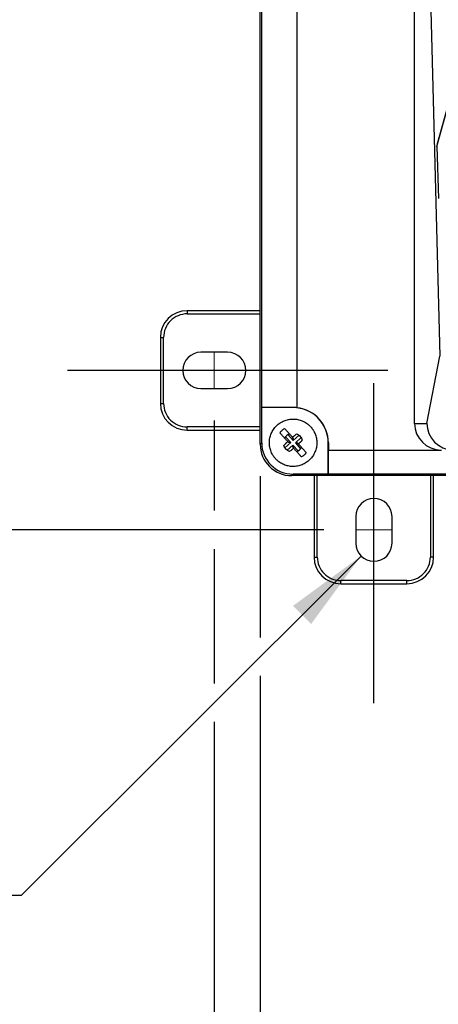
# Model space of a CAD drawing. Header units: inches. Extents: x 1.5 to 64.5, y 1.5 to 49.5.
# Tile 10 of 20: x 9.5 to 13.5, y 25.6 to 34.8. Entities that reach past the tile are written whole.
import ezdxf

# ---------------------------------------------------------------- set-up
doc = ezdxf.new("R2010")
doc.units = ezdxf.units.IN
doc.header["$LTSCALE"] = 6
doc.header["$MEASUREMENT"] = 0
doc.linetypes.add('CENTERX2', pattern=[0.8, 0.5, -0.1, 0.1, -0.1])
doc.layers.add('CENTER', color=40, linetype='CENTERX2')
doc.layers.add('DIMENSIONS', color=140, linetype='Continuous', lineweight=25)
doc.styles.add('SLDTEXTSTYLE0', font='TXT', dxfattribs={"width": 0.7})
doc.dimstyles.new('SLDDIMSTYLE0', dxfattribs={"dimtxt": 0.509766, "dimasz": 0.78, "dimexe": 0, "dimexo": 0.0625, "dimgap": 0.127441, "dimtad": 0, "dimtih": 1, "dimtoh": 1, "dimrnd": 1e-09, "dimzin": 12, "dimdsep": 46, "dimtxsty": 'SLDTEXTSTYLE0', "dimsah": 1, "dimcen": 0.09, "dimadec": 0, "dimazin": 3, "dimtfac": 1, "dimtofl": 0, "dimtmove": 0, "dimatfit": 3, "dimfxl": 0, "dimfrac": 2, "dimtolj": 1, "dimtzin": 12, "dimarcsym": 0})
doc.dimstyles.new('SLDDIMSTYLE1', dxfattribs={"dimtxt": 0.509766, "dimasz": 0.78, "dimexe": 0, "dimexo": 0.0625, "dimgap": 0.127441, "dimtad": 0, "dimtih": 1, "dimtoh": 1, "dimrnd": 1e-09, "dimdsep": 46, "dimtxsty": 'SLDTEXTSTYLE0', "dimsah": 1, "dimcen": 0, "dimadec": 0, "dimazin": 2, "dimtfac": 1, "dimtofl": 0, "dimtmove": 0, "dimatfit": 3, "dimfxl": 0, "dimfrac": 2, "dimtolj": 1, "dimtzin": 12, "dimarcsym": 0})

# ---------------------------------------------------------------- blocks, each defined once
blk = doc.blocks.new('_D')
at = {"layer": 'DIMENSIONS'}
for p, q in [((12.3865, 42.7748), (4.9096, 42.7748)), ((5.6596, 42.7748), (5.6596, 37.8025)), ((4.6902, 36.8782), (4.519, 36.8782)), ((4.519, 36.8782), (4.519, 36.068)), ((6.6291, 36.8782), (6.8003, 36.8782)), ((6.8003, 36.8782), (6.8003, 36.068)), ((4.519, 36.068), (4.6902, 36.068)), ((6.8003, 36.068), (6.6291, 36.068)), ((5.6596, 30.0348), (5.6596, 35.9538)), ((12.3865, 30.0348), (4.9096, 30.0348))]:
    blk.add_line(p, q, dxfattribs=at)
for points in [[(5.6596, 42.7748), (5.5396, 41.9948), (5.7796, 41.9948)], [(5.6596, 30.0348), (5.7796, 30.8148), (5.5396, 30.8148)]]:
    blk.add_solid(points, dxfattribs=at)
at = {"layer": 'DIMENSIONS', "char_height": 0.5, "attachment_point": 1, "style": 'SLDTEXTSTYLE0'}
for s, insert in [('12.74', (4.6902, 37.6368)), ('323.6', (4.6902, 36.7125))]:
    blk.add_mtext(s, dxfattribs=dict(at, insert=insert))
blk = doc.blocks.new('_D_1')
at = {"layer": 'DIMENSIONS'}
for p, q in [((11.3615, 31.0598), (11.3615, 30.2148)), ((19.1015, 31.0598), (19.1015, 20.2565)), ((11.3615, 29.8548), (11.3615, 28.5948)), ((11.3615, 28.2348), (11.3615, 20.2565)), ((11.3615, 21.0065), (13.6431, 21.0065)), ((14.3338, 21.0065), (14.1627, 21.0065)), ((14.1627, 21.0065), (14.1627, 20.1963)), ((16.2727, 21.0065), (16.4439, 21.0065)), ((16.4439, 21.0065), (16.4439, 20.1963)), ((19.1015, 21.0065), (16.9634, 21.0065)), ((14.1627, 20.1963), (14.3338, 20.1963)), ((16.4439, 20.1963), (16.2727, 20.1963))]:
    blk.add_line(p, q, dxfattribs=at)
for points in [[(11.3615, 21.0065), (12.1415, 20.8865), (12.1415, 21.1265)], [(19.1015, 21.0065), (18.3215, 21.1265), (18.3215, 20.8865)]]:
    blk.add_solid(points, dxfattribs=at)
at = {"layer": 'DIMENSIONS', "char_height": 0.5, "attachment_point": 1, "style": 'SLDTEXTSTYLE0'}
for s, insert in [('7.74', (14.5459, 21.7651)), ('196.6', (14.3338, 20.8408))]:
    blk.add_mtext(s, dxfattribs=dict(at, insert=insert))
blk = doc.blocks.new('_D_5')
at = {"layer": 'DIMENSIONS'}
for p, q in [((12.7363, 29.7896), (9.5535, 26.6068)), ((6.3659, 26.6068), (6.1947, 26.6068)), ((6.1947, 26.6068), (6.1947, 25.7966)), ((7.4566, 26.6068), (7.6278, 26.6068)), ((7.6278, 26.6068), (7.6278, 25.7966)), ((9.5535, 26.6068), (8.0535, 26.6068)), ((6.1947, 25.7966), (6.3659, 25.7966)), ((7.6278, 25.7966), (7.4566, 25.7966))]:
    blk.add_line(p, q, dxfattribs=at)
blk.add_solid([(12.7363, 29.7896), (12.0999, 29.3229), (12.2696, 29.1532)], dxfattribs=at)
at = {"layer": 'DIMENSIONS', "char_height": 0.5, "attachment_point": 1, "style": 'SLDTEXTSTYLE0'}
for s, insert in [('%%c', (5.769, 27.3655)), ('0.34', (6.5387, 27.3655)), ('8.6', (6.3659, 26.4411))]:
    blk.add_mtext(s, dxfattribs=dict(at, insert=insert))
blk = doc.blocks.new('_D_6')
at = {"layer": 'DIMENSIONS'}
for p, q in [((11.7915, 30.538), (11.7915, 29.0248)), ((18.6715, 30.538), (18.6715, 23.0166)), ((11.7915, 28.6648), (11.7915, 23.0166)), ((11.7915, 23.7666), (13.6431, 23.7666)), ((14.3338, 23.7666), (14.1627, 23.7666)), ((14.1627, 23.7666), (14.1627, 22.9564)), ((16.2727, 23.7666), (16.4439, 23.7666)), ((16.4439, 23.7666), (16.4439, 22.9564)), ((18.6715, 23.7666), (16.9634, 23.7666)), ((14.1627, 22.9564), (14.3338, 22.9564)), ((16.4439, 22.9564), (16.2727, 22.9564))]:
    blk.add_line(p, q, dxfattribs=at)
for points in [[(11.7915, 23.7666), (12.5715, 23.6466), (12.5715, 23.8866)], [(18.6715, 23.7666), (17.8915, 23.8866), (17.8915, 23.6466)]]:
    blk.add_solid(points, dxfattribs=at)
at = {"layer": 'DIMENSIONS', "char_height": 0.5, "attachment_point": 1, "style": 'SLDTEXTSTYLE0'}
for s, insert in [('6.88', (14.5459, 24.5253)), ('174.8', (14.3338, 23.601))]:
    blk.add_mtext(s, dxfattribs=dict(at, insert=insert))

msp = doc.modelspace()

# ---------------------------------------------------------------- linework, layer by layer
for p, q in [((11.7915, 30.838), (11.7915, 41.9715)), ((11.8055, 31.1807), (11.8055, 41.6289)), ((12.1349, 41.6297), (12.1349, 31.1798)), ((13.237, 40.975), (13.4739, 31.6648)), ((13.237, 31.0332), (13.237, 40.975)), ((13.4462, 33.6292), (13.5329, 33.9435)), ((13.5357, 33.9673), (13.449, 33.6528)), ((13.4462, 33.6292), (13.4614, 33.1417)), ((11.7915, 32.0898), (11.1065, 32.0898)), ((11.1065, 32.0898), (11.1065, 32.0598)), ((11.1065, 32.0598), (11.7915, 32.0598)), ((10.8565, 31.8398), (10.8565, 31.2198)), ((10.8565, 31.8398), (10.8865, 31.8398)), ((10.8865, 31.2198), (10.8865, 31.8398)), ((11.4865, 31.6998), (11.2365, 31.6998)), ((13.3526, 31.0332), (13.4739, 31.6648)), ((11.2365, 31.3598), (11.4865, 31.3598)), ((10.8565, 31.2198), (10.8865, 31.2198)), ((12.0998, 31.1816), (11.8055, 31.1807)), ((12.0998, 31.1807), (11.8055, 31.1807)), ((11.8055, 30.8521), (11.8055, 31.1807)), ((12.0998, 31.1807), (12.0998, 31.1816)), ((13.237, 31.0332), (13.3526, 31.0332)), ((11.1065, 30.9698), (11.1065, 30.9998)), ((11.7915, 30.9998), (11.1065, 30.9998)), ((11.1065, 30.9698), (11.7915, 30.9698)), ((12.0518, 30.9277), (12.101, 30.8727)), ((11.7915, 30.838), (11.8055, 30.8521)), ((12.0238, 30.8035), (12.0787, 30.8527)), ((12.0787, 30.8527), (12.0294, 30.9076)), ((12.0494, 30.8629), (12.0587, 30.8525)), ((12.0601, 30.8537), (12.0552, 30.8592)), ((12.0587, 30.8525), (12.0601, 30.8537)), ((12.0787, 30.8527), (12.0601, 30.8537)), ((12.1034, 30.8925), (12.0941, 30.903)), ((12.0971, 30.8968), (12.102, 30.8913)), ((12.101, 30.8727), (12.1559, 30.922)), ((12.101, 30.8727), (12.102, 30.8913)), ((12.102, 30.8913), (12.1034, 30.8925)), ((12.121, 30.8504), (12.1759, 30.8996)), ((12.121, 30.8504), (12.1396, 30.8494)), ((12.121, 30.8504), (12.1703, 30.7955)), ((12.1396, 30.8494), (12.141, 30.8507)), ((12.1396, 30.8494), (12.1445, 30.8439)), ((12.141, 30.8507), (12.1503, 30.8402)), ((12.4289, 30.8516), (12.4302, 30.8516)), ((12.4289, 30.5573), (12.4289, 30.8516)), ((12.4302, 30.8516), (12.4302, 30.7832)), ((12.0987, 30.8304), (12.0438, 30.7812)), ((12.0977, 30.8118), (12.0963, 30.8106)), ((12.0963, 30.8106), (12.1056, 30.8002)), ((12.0977, 30.8118), (12.0987, 30.8304)), ((12.1026, 30.8064), (12.0977, 30.8118)), ((12.1479, 30.7755), (12.0987, 30.8304)), ((12.4296, 30.7832), (12.4289, 30.5573)), ((12.4302, 30.7832), (12.4296, 30.7832)), ((12.4302, 30.7832), (13.4891, 30.7832)), ((12.0863, 30.5432), (12.1004, 30.5573)), ((12.4289, 30.5573), (12.1004, 30.5573)), ((14.285, 30.5573), (12.4289, 30.5573)), ((14.285, 30.5432), (12.0863, 30.5432)), ((12.2965, 30.5432), (12.2965, 29.7798)), ((12.3265, 29.7798), (12.3265, 30.5432)), ((13.3865, 30.5432), (13.3865, 29.7798)), ((13.4165, 29.7798), (13.4165, 30.5432)), ((12.6865, 30.1598), (12.6865, 29.9098)), ((13.0265, 29.9098), (13.0265, 30.1598)), ((12.2965, 29.7798), (12.3265, 29.7798)), ((13.4165, 29.7798), (13.3865, 29.7798)), ((13.1665, 29.5598), (12.5465, 29.5598)), ((12.5465, 29.5298), (12.5465, 29.5598)), ((13.1665, 29.5298), (13.1665, 29.5598)), ((12.5465, 29.5298), (13.1665, 29.5298))]:
    msp.add_line(p, q)
at = {"color": 7, "linetype": 'CENTERX2', "lineweight": 18}
for p, q in [((11.3615, 31.6998), (11.3615, 31.3598)), ((12.6865, 30.0348), (13.0265, 30.0348))]:
    msp.add_line(p, q, dxfattribs=at)
for centre, radius, start, end in [((11.1065, 31.8398), 0.25, 90, 180), ((11.2365, 31.5298), 0.17, 90, 270), ((11.4865, 31.5298), 0.17, 270, 90), ((11.1065, 31.2198), 0.25, 180, 270), ((12.0998, 30.8516), 0.3291, 360, 90), ((12.1001, 30.8516), 0.3301, 360, 83.93965), ((12.0998, 30.8516), 0.09, 113.66884, 150.0948), ((12.0998, 30.8516), 0.09, 293.66884, 330.0948), ((12.8565, 30.1598), 0.17, 360, 180), ((12.8565, 29.9098), 0.17, 180, 360), ((12.5465, 29.7798), 0.25, 180, 270), ((13.1665, 29.7798), 0.25, 270, 360)]:
    msp.add_arc(centre, radius, start, end)
for centre, major_axis, ratio, start_param, end_param in [((13.5365, 33.6315), (0.0903, -0.0014), 0.936287, 2.903725, 3.185561), ((12.1009, 30.8516), (0.33, 0), 0.999995, 1.467422, 1.573971), ((13.4891, 31.0332), (0.2522, 0), 0.991461, 3.141593, 4.712389), ((13.602, 31.0332), (-0.16, 0.1937), 0.987552, 0.886446, 2.433382), ((12.0867, 30.8384), (-0.2089, -0.2089), 0.998783, 5.498396, 7.067974), ((12.1007, 30.8524), (-0.2089, -0.2089), 0.998783, 5.498396, 7.067974)]:
    msp.add_ellipse(centre, major_axis=major_axis, ratio=ratio, start_param=start_param, end_param=end_param)
for points, knots in [([(11.1065, 32.0598), (11.0482, 32.0598), (10.9922, 32.0366), (10.9097, 31.9541), (10.8865, 31.8981), (10.8865, 31.8398)], [0, 0, 0, 0, 0.5, 0.5, 1, 1, 1, 1]), ([(10.8865, 31.2198), (10.8865, 31.1614), (10.9097, 31.1055), (10.9922, 31.023), (11.0482, 30.9998), (11.1065, 30.9998)], [0, 0, 0, 0, 0.5, 0.5, 1, 1, 1, 1]), ([(11.9343, 30.7031), (11.9323, 30.7053), (11.9285, 30.7097), (11.9231, 30.7166), (11.9179, 30.7236), (11.913, 30.7309), (11.9061, 30.742), (11.898, 30.7574), (11.8897, 30.7777), (11.8835, 30.7986), (11.878, 30.8272), (11.8764, 30.8638), (11.883, 30.9072), (11.898, 30.9484), (11.9208, 30.9859), (11.9504, 31.0182), (11.9858, 31.0442), (12.0256, 31.0627), (12.0682, 31.0731), (12.1121, 31.0751), (12.1482, 31.0695), (12.176, 31.0609), (12.1961, 31.0524), (12.2154, 31.042), (12.2315, 31.0311), (12.2447, 31.0205), (12.2555, 31.0107), (12.2621, 31.0036), (12.2654, 31)], [0, 0, 0, 0, 0.012561, 0.025095, 0.037622, 0.050162, 0.062733, 0.093892, 0.125082, 0.15641, 0.187768, 0.250173, 0.312621, 0.375212, 0.437496, 0.500136, 0.562445, 0.625, 0.687505, 0.749856, 0.812486, 0.843644, 0.874833, 0.906165, 0.937528, 0.95836, 0.979154, 1, 1, 1, 1]), ([(12.2654, 31), (12.2673, 30.9978), (12.2712, 30.9935), (12.2766, 30.9866), (12.2818, 30.9796), (12.2866, 30.9723), (12.2935, 30.9612), (12.3017, 30.9457), (12.31, 30.9255), (12.3162, 30.9046), (12.3217, 30.876), (12.3233, 30.8394), (12.3167, 30.7961), (12.3017, 30.7549), (12.2789, 30.7173), (12.2492, 30.6849), (12.2137, 30.6589), (12.174, 30.6404), (12.1314, 30.63), (12.0876, 30.6281), (12.0514, 30.6337), (12.0236, 30.6423), (12.0035, 30.6508), (11.9842, 30.6612), (11.9681, 30.6721), (11.9549, 30.6827), (11.9442, 30.6925), (11.9376, 30.6996), (11.9343, 30.7031)], [0, 0, 0, 0, 0.012524, 0.025022, 0.037512, 0.050015, 0.062549, 0.093851, 0.125184, 0.156342, 0.187532, 0.250155, 0.312433, 0.374984, 0.437451, 0.500251, 0.562655, 0.625238, 0.687497, 0.750116, 0.81242, 0.843702, 0.875015, 0.90629, 0.937595, 0.958405, 0.979177, 1, 1, 1, 1]), ([(11.976, 30.9447), (11.9776, 30.9467), (11.9806, 30.9507), (11.9856, 30.9564), (11.9909, 30.9618), (11.9982, 30.9687), (12.0079, 30.9767), (12.0164, 30.9821), (12.0207, 30.9848)], [0, 0, 0, 0, 0.125012, 0.250025, 0.37504, 0.50006, 0.750038, 1, 1, 1, 1]), ([(12.0494, 30.8629), (12.0478, 30.8647), (12.0444, 30.8685), (12.0377, 30.8759), (12.0296, 30.8849), (12.0199, 30.8958), (12.0107, 30.9061), (12.0013, 30.9165), (11.9927, 30.9262), (11.9841, 30.9358), (11.9788, 30.9416), (11.976, 30.9447)], [0, 0, 0, 0, 0.059625, 0.125639, 0.250733, 0.366707, 0.501537, 0.618842, 0.750724, 0.869354, 1, 1, 1, 1]), ([(12.0207, 30.9848), (12.0221, 30.9832), (12.0248, 30.9802), (12.029, 30.9755), (12.0331, 30.971), (12.0387, 30.9646), (12.046, 30.9566), (12.0553, 30.9462), (12.0646, 30.9358), (12.0743, 30.925), (12.0824, 30.916), (12.0891, 30.9085), (12.0924, 30.9048), (12.0941, 30.903)], [0, 0, 0, 0, 0.0667643, 0.1305349, 0.1913123, 0.2490978, 0.38094, 0.4982477, 0.633073, 0.7490718, 0.8742406, 0.9403173, 1, 1, 1, 1]), ([(12.0941, 30.903), (12.0957, 30.9043), (12.099, 30.9071), (12.104, 30.9112), (12.1091, 30.9153), (12.1156, 30.9205), (12.1241, 30.9271), (12.1308, 30.9321), (12.1343, 30.9347)], [0, 0, 0, 0, 0.121787, 0.250409, 0.371367, 0.500025, 0.734858, 1, 1, 1, 1]), ([(12.0135, 30.8263), (12.0155, 30.8285), (12.0194, 30.8328), (12.0253, 30.8389), (12.0306, 30.8444), (12.0355, 30.8493), (12.0401, 30.8539), (12.0447, 30.8584), (12.0479, 30.8614), (12.0494, 30.8629)], [0, 0, 0, 0, 0.180141, 0.346748, 0.499994, 0.62861, 0.7496, 0.878203, 1, 1, 1, 1]), ([(12.1862, 30.8768), (12.1842, 30.8746), (12.1803, 30.8704), (12.1744, 30.8642), (12.1691, 30.8588), (12.1642, 30.8538), (12.1596, 30.8492), (12.155, 30.8447), (12.1518, 30.8417), (12.1503, 30.8402)], [0, 0, 0, 0, 0.180143, 0.346749, 0.499994, 0.62861, 0.7496, 0.8782, 1, 1, 1, 1]), ([(12.1503, 30.8402), (12.1519, 30.8384), (12.1553, 30.8347), (12.162, 30.8272), (12.1701, 30.8182), (12.1798, 30.8074), (12.189, 30.797), (12.1984, 30.7866), (12.207, 30.777), (12.2156, 30.7674), (12.2209, 30.7615), (12.2237, 30.7584)], [0, 0, 0, 0, 0.059622, 0.125639, 0.250733, 0.366704, 0.501537, 0.618841, 0.750724, 0.869354, 1, 1, 1, 1]), ([(12.1056, 30.8002), (12.104, 30.7988), (12.1007, 30.796), (12.0957, 30.7919), (12.0906, 30.7878), (12.0841, 30.7826), (12.0756, 30.7761), (12.0689, 30.7711), (12.0654, 30.7684)], [0, 0, 0, 0, 0.121784, 0.250409, 0.371366, 0.500025, 0.73486, 1, 1, 1, 1]), ([(12.179, 30.7184), (12.1776, 30.7199), (12.1749, 30.723), (12.1707, 30.7276), (12.1666, 30.7321), (12.1609, 30.7385), (12.1537, 30.7465), (12.1444, 30.757), (12.1351, 30.7673), (12.1254, 30.7781), (12.1173, 30.7871), (12.1106, 30.7946), (12.1072, 30.7984), (12.1056, 30.8002)], [0, 0, 0, 0, 0.066764, 0.130534, 0.191312, 0.249098, 0.380938, 0.498248, 0.633069, 0.749072, 0.874241, 0.940314, 1, 1, 1, 1]), ([(12.2237, 30.7584), (12.2221, 30.7564), (12.2191, 30.7524), (12.2141, 30.7468), (12.2088, 30.7413), (12.2015, 30.7344), (12.1918, 30.7264), (12.1833, 30.721), (12.179, 30.7184)], [0, 0, 0, 0, 0.12501, 0.250022, 0.375039, 0.50006, 0.750035, 1, 1, 1, 1]), ([(12.3265, 29.7798), (12.3265, 29.7214), (12.3497, 29.6655), (12.4322, 29.583), (12.4882, 29.5598), (12.5465, 29.5598)], [0, 0, 0, 0, 0.5, 0.5, 1, 1, 1, 1]), ([(13.1665, 29.5598), (13.2249, 29.5598), (13.2808, 29.583), (13.3633, 29.6655), (13.3865, 29.7214), (13.3865, 29.7798)], [0, 0, 0, 0, 0.5, 0.5, 1, 1, 1, 1])]:
    msp.add_open_spline(points, degree=3, knots=knots)
for points in [[(12.1343, 30.9347), (12.1467, 30.9296), (12.1579, 30.9216), (12.1669, 30.9117)], [(12.1669, 30.9117), (12.1758, 30.9017), (12.1825, 30.8897), (12.1862, 30.8768)], [(12.0328, 30.7915), (12.0239, 30.8015), (12.0172, 30.8135), (12.0135, 30.8263)], [(12.0654, 30.7684), (12.053, 30.7736), (12.0418, 30.7815), (12.0328, 30.7915)]]:
    msp.add_open_spline(points, degree=3)
at = {"layer": 'CENTER'}
for p, q in [((12.8565, 28.4098), (12.8565, 31.6598)), ((12.9865, 31.5298), (9.7365, 31.5298))]:
    msp.add_line(p, q, dxfattribs=at)

# ---------------------------------------------------------------- dimensions: what is measured, and where the dimension line sits
at = {"layer": 'DIMENSIONS'}
for base, p1, p2, angle, picture, middle in [((5.6596, 42.7748), (12.6865, 30.0348), (12.6865, 42.7748), 90, '_D', (5.6596, 36.8782)), ((11.3615, 21.0065), (19.1015, 31.3598), (11.3615, 31.3598), 0, '_D_1', (15.3033, 21.0065)), ((18.6715, 23.7666), (11.7915, 30.838), (18.6715, 30.838), 0, '_D_6', (15.3033, 23.7666))]:
    dim = msp.add_linear_dim(base=base, p1=p1, p2=p2, angle=angle, dimstyle='SLDDIMSTYLE0', dxfattribs=at)
    dim.commit()
    dim.dimension.update_dxf_attribs({"geometry": picture, "text_midpoint": middle, "dimtype": 160})
dim = msp.add_diameter_dim_2p(p1=(12.9767, 30.03), p2=(12.7363, 29.7896), dimstyle='SLDDIMSTYLE1', dxfattribs=at)
dim.commit()
dim.dimension.update_dxf_attribs({"geometry": '_D_5', "text_midpoint": (6.9113, 26.6068), "dimtype": 163})

doc.saveas('drawing.dxf')
